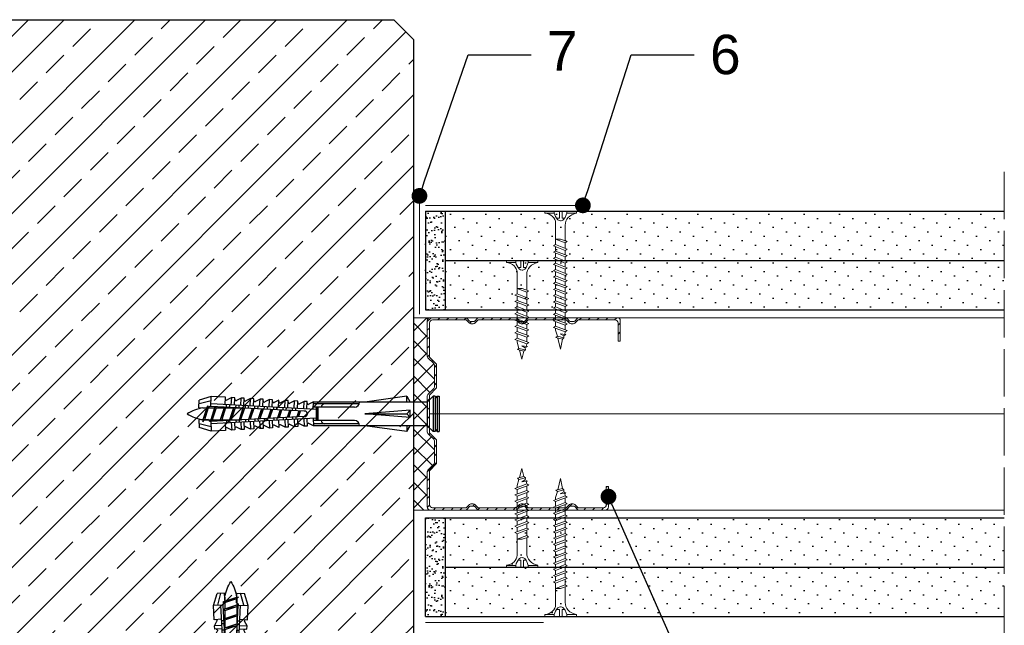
# Model space of a CAD drawing. Header units: millimetres. Extents: x 1245 to 3300, y 237 to 1534.
# Tile 3 of 16: x 1495 to 1745, y 536 to 690. Entities that reach past the tile are written whole.
import ezdxf
from ezdxf import colors
from ezdxf.entities.mleader import LeaderData, LeaderLine
from ezdxf.math import Vec2, Vec3

# ---------------------------------------------------------------- set-up
doc = ezdxf.new("R2010")
doc.units = ezdxf.units.MM
doc.linetypes.add('ACAD_ISO02W100', pattern=[15, 12, -3])
for name, color, linetype, lineweight in [('_ISOVER WELNA', 7, 'BATTING', 9), ('_RIGIPS AKCESORIA', 7, 'Continuous', 18), ('_RIGIPS G-K', 7, 'Continuous', 25), ('_RIGIPS PROFIL', 7, 'Continuous', 18), ('KRESKOWANIE', 7, 'Continuous', 9), ('OPISY', 7, 'Continuous', 9), ('PRZERYWANA', 7, 'ACAD_ISO02W100', 9)]:
    doc.layers.add(name, color=color, linetype=linetype, lineweight=lineweight)
doc.styles.get("Standard").update_dxf_attribs({"font": 'arial.ttf'})
doc.linetypes.add('BATTING', pattern='A,0.00254,-2.54,[134,ltypeshp.shx,S=2.54,R=0,X=-2.54,Y=0],-5.08,[134,ltypeshp.shx,S=2.54,R=180,X=2.54,Y=0],-2.54', length=10.16254)
pattern_1 = [(225, (-700, -426.1024), (1.122532, -3.367596), [0, -3.175])]
pattern_2 = [(225, (-700, -474.3024), (1.122532, -3.367596), [0, -3.175])]

# ---------------------------------------------------------------- blocks, each defined once
blk = doc.blocks.new('TN 25')
at = {"layer": '_RIGIPS AKCESORIA'}
for p, q in [((0, -0.84), (0, 7.16)), ((0, 7.16), (0.46, 7.16)), ((0.46, 7.16), (0.46, 4.78)), ((8.47, 4.46), (8.79, 5)), ((8.79, 5), (9.93, 2.01)), ((10.1, 4.46), (10.41, 5)), ((10.41, 5), (11.56, 2.01)), ((11.67, 4.46), (11.99, 5)), ((11.99, 5), (13.14, 2.01)), ((13.21, 4.46), (13.52, 5)), ((13.52, 5), (14.67, 2.01)), ((14.8, 4.46), (15.12, 5)), ((15.12, 5), (16.26, 2.01)), ((16.42, 4.46), (16.73, 5)), ((16.73, 5), (17.88, 2.01)), ((17.99, 4.46), (18.31, 5)), ((18.31, 5), (19.45, 2.01)), ((19.68, 4.46), (20, 5)), ((20, 5), (21.14, 2.01)), ((0.46, 4.78), (0, 4.78)), ((0, 3.5), (1.77, 3.5)), ((0, 2.83), (1.77, 2.83)), ((1.77, 3.5), (1.77, 4.2)), ((1.77, 2.83), (1.77, 2.18)), ((3.02, 4.46), (8.47, 4.46)), ((7.12, 4.46), (7.12, 3.18)), ((8.03, 2.01), (7.12, 4.46)), ((7.12, 3.18), (7.65, 1.53)), ((9.61, 1.51), (8.47, 4.46)), ((9, 4.46), (10.1, 4.46)), ((11.23, 1.51), (10.1, 4.46)), ((10.62, 4.46), (11.67, 4.46)), ((12.81, 1.51), (11.67, 4.46)), ((12.2, 4.46), (13.21, 4.46)), ((14.34, 1.51), (13.21, 4.46)), ((13.73, 4.46), (14.8, 4.46)), ((15.94, 1.51), (14.8, 4.46)), ((15.33, 4.46), (16.42, 4.46)), ((17.55, 1.51), (16.42, 4.46)), ((16.94, 4.46), (17.99, 4.46)), ((19.13, 1.51), (17.99, 4.46)), ((18.52, 4.46), (19.68, 4.46)), ((20.82, 1.51), (19.68, 4.46)), ((20.21, 4.46), (20.7, 4.46)), ((20.7, 4.46), (22.28, 3.98)), ((21.85, 1.83), (21.67, 3.28)), ((21.67, 3.28), (22.14, 2.4)), ((22.28, 3.98), (22.56, 4.37)), ((22.7, 2.36), (22.28, 3.98)), ((22.56, 4.37), (23.03, 2.71)), ((23.03, 2.71), (22.7, 2.36)), ((22.71, 3.85), (25, 3.24)), ((25, 3.24), (23.03, 2.71)), ((0.46, 1.64), (0, 1.64)), ((0.46, -0.84), (0.46, 1.64)), ((7.49, 2.01), (3.55, 2.01)), ((7.65, 1.53), (8.03, 2.01)), ((9.41, 2.01), (8.03, 2.01)), ((9.93, 2.01), (9.61, 1.51)), ((11.04, 2.01), (9.93, 2.01)), ((11.56, 2.01), (11.23, 1.51)), ((12.61, 2.01), (11.56, 2.01)), ((13.14, 2.01), (12.81, 1.51)), ((14.15, 2.01), (13.14, 2.01)), ((14.67, 2.01), (14.34, 1.51)), ((15.74, 2.01), (14.67, 2.01)), ((16.26, 2.01), (15.94, 1.51)), ((17.36, 2.01), (16.26, 2.01)), ((17.88, 2.01), (17.55, 1.51)), ((18.93, 2.01), (17.88, 2.01)), ((19.45, 2.01), (19.13, 1.51)), ((19.45, 2.01), (20.62, 2.01)), ((21.14, 2.01), (20.82, 1.51)), ((21.14, 2.01), (21.81, 2.12)), ((22.14, 2.4), (21.85, 1.83)), ((22.7, 2.36), (22.14, 2.4)), ((0, -0.84), (0.46, -0.84))]:
    blk.add_line(p, q, dxfattribs=at)
for centre, major_axis, ratio, start_param, end_param in [((3.09, 7.67), (0.17, 3.2), 0.826134, 1.773653, 3.180586), ((-0.04, 0.9), (0, 3.93), 0.848176, -0.720942, -0.151112), ((0.59, 4.62), (0, 2.81), 0.848176, 3.475072, 3.862535), ((1.66, 3.18), (0, 0.895), 0.848176, -1.552777, -0.720942), ((1.66, 3.18), (0, 0.895), 0.848176, 3.862535, 4.730408), ((3.37, -1.57), (0.28, 3.57), 0.832181, 0.035984, 1.430787), ((-2.73, 15.91), (0, 14.76), 0.848176, 3.399396, 3.475072)]:
    blk.add_ellipse(centre, major_axis=major_axis, ratio=ratio, start_param=start_param, end_param=end_param, dxfattribs=at)
blk = doc.blocks.new('TN 35')
at = {"layer": '_RIGIPS AKCESORIA'}
for p, q in [((0, -0.84), (0, 7.16)), ((0, 7.16), (0.46, 7.16)), ((0.46, 7.16), (0.46, 4.78)), ((8.47, 4.46), (8.79, 5)), ((8.79, 5), (9.93, 2.01)), ((10.1, 4.46), (10.41, 5)), ((10.41, 5), (11.56, 2.01)), ((11.67, 4.46), (11.99, 5)), ((11.99, 5), (13.14, 2.01)), ((13.21, 4.46), (13.52, 5)), ((13.52, 5), (14.67, 2.01)), ((14.8, 4.46), (15.12, 5)), ((15.12, 5), (16.26, 2.01)), ((16.42, 4.46), (16.73, 5)), ((16.73, 5), (17.88, 2.01)), ((17.99, 4.46), (18.31, 5)), ((18.31, 5), (19.45, 2.01)), ((19.57, 4.46), (19.88, 5)), ((19.88, 5), (21.03, 2.01)), ((21.14, 4.46), (21.46, 5)), ((21.46, 5), (22.6, 2.01)), ((22.72, 4.46), (23.03, 5)), ((23.03, 5), (24.18, 2.01)), ((24.29, 4.46), (24.61, 5)), ((24.61, 5), (25.75, 2.01)), ((25.87, 4.46), (26.18, 5)), ((26.18, 5), (27.33, 2.01)), ((27.44, 4.46), (27.76, 5)), ((27.76, 5), (28.9, 2.01)), ((29.13, 4.46), (29.45, 5)), ((29.45, 5), (30.59, 2.01)), ((0.46, 4.78), (0, 4.78)), ((0, 3.5), (1.77, 3.5)), ((0, 2.83), (1.77, 2.83)), ((1.77, 3.5), (1.77, 4.2)), ((1.77, 2.83), (1.77, 2.18)), ((3.02, 4.46), (8.47, 4.46)), ((7.12, 4.46), (7.12, 3.18)), ((8.03, 2.01), (7.12, 4.46)), ((7.12, 3.18), (7.65, 1.53)), ((9.61, 1.51), (8.47, 4.46)), ((9, 4.46), (10.1, 4.46)), ((11.23, 1.51), (10.1, 4.46)), ((10.62, 4.46), (11.67, 4.46)), ((12.81, 1.51), (11.67, 4.46)), ((12.2, 4.46), (13.21, 4.46)), ((14.34, 1.51), (13.21, 4.46)), ((13.73, 4.46), (14.8, 4.46)), ((15.94, 1.51), (14.8, 4.46)), ((15.33, 4.46), (16.42, 4.46)), ((17.55, 1.51), (16.42, 4.46)), ((16.94, 4.46), (17.99, 4.46)), ((19.13, 1.51), (17.99, 4.46)), ((18.52, 4.46), (19.57, 4.46)), ((20.7, 1.51), (19.57, 4.46)), ((20.09, 4.46), (21.14, 4.46)), ((22.28, 1.51), (21.14, 4.46)), ((21.67, 4.46), (22.72, 4.46)), ((23.85, 1.51), (22.72, 4.46)), ((23.24, 4.46), (24.29, 4.46)), ((25.43, 1.51), (24.29, 4.46)), ((24.81, 4.46), (25.87, 4.46)), ((27, 1.51), (25.87, 4.46)), ((26.39, 4.46), (27.44, 4.46)), ((28.58, 1.51), (27.44, 4.46)), ((27.96, 4.46), (29.13, 4.46)), ((30.27, 1.51), (29.13, 4.46)), ((29.65, 4.46), (30.15, 4.46)), ((30.15, 4.46), (31.73, 3.98)), ((31.3, 1.83), (31.12, 3.28)), ((31.12, 3.28), (31.59, 2.4)), ((31.73, 3.98), (32.01, 4.37)), ((32.15, 2.36), (31.73, 3.98)), ((32.01, 4.37), (32.48, 2.71)), ((32.48, 2.71), (32.15, 2.36)), ((32.16, 3.85), (35, 3.24)), ((35, 3.24), (32.48, 2.71)), ((0.46, 1.64), (0, 1.64)), ((0.46, -0.84), (0.46, 1.64)), ((7.49, 2.01), (3.55, 2.01)), ((7.65, 1.53), (8.03, 2.01)), ((9.41, 2.01), (8.03, 2.01)), ((9.93, 2.01), (9.61, 1.51)), ((11.04, 2.01), (9.93, 2.01)), ((11.56, 2.01), (11.23, 1.51)), ((12.61, 2.01), (11.56, 2.01)), ((13.14, 2.01), (12.81, 1.51)), ((14.15, 2.01), (13.14, 2.01)), ((14.67, 2.01), (14.34, 1.51)), ((15.74, 2.01), (14.67, 2.01)), ((16.26, 2.01), (15.94, 1.51)), ((17.36, 2.01), (16.26, 2.01)), ((17.88, 2.01), (17.55, 1.51)), ((18.93, 2.01), (17.84, 2.01)), ((19.45, 2.01), (19.13, 1.51)), ((20.51, 2.01), (19.41, 2.01)), ((21.03, 2.01), (20.7, 1.51)), ((22.08, 2.01), (20.99, 2.01)), ((22.6, 2.01), (22.28, 1.51)), ((23.66, 2.01), (22.56, 2.01)), ((24.18, 2.01), (23.85, 1.51)), ((25.23, 2.01), (24.14, 2.01)), ((25.75, 2.01), (25.43, 1.51)), ((26.81, 2.01), (25.71, 2.01)), ((27.33, 2.01), (27, 1.51)), ((28.38, 2.01), (27.33, 2.01)), ((28.9, 2.01), (28.58, 1.51)), ((28.9, 2.01), (30.07, 2.01)), ((30.59, 2.01), (30.27, 1.51)), ((30.59, 2.01), (31.26, 2.12)), ((31.59, 2.4), (31.3, 1.83)), ((32.15, 2.36), (31.59, 2.4)), ((0, -0.84), (0.46, -0.84))]:
    blk.add_line(p, q, dxfattribs=at)
for centre, major_axis, ratio, start_param, end_param in [((3.09, 7.67), (0.17, 3.2), 0.826134, 1.773653, 3.180586), ((-0.04, 0.9), (0, 3.93), 0.848176, -0.720942, -0.151112), ((0.59, 4.62), (0, 2.81), 0.848176, 3.475072, 3.862535), ((1.66, 3.18), (0, 0.895), 0.848176, -1.552777, -0.720942), ((1.66, 3.18), (0, 0.895), 0.848176, 3.862535, 4.730408), ((3.37, -1.57), (0.28, 3.57), 0.832181, 0.035984, 1.430787), ((-2.73, 15.91), (0, 14.76), 0.848176, 3.399396, 3.475072)]:
    blk.add_ellipse(centre, major_axis=major_axis, ratio=ratio, start_param=start_param, end_param=end_param, dxfattribs=at)
blk = doc.blocks.new('CW 50 ULTRASTIL')
h = blk.add_hatch()
h.set_pattern_fill('ANSI31', color=256, scale=0.5, style=0)
h.paths.add_polyline_path([(28.56, 40.65, -0.198912), (28.71, 41), (30.21, 42.51, 0.198912), (30.36, 42.86), (30.36, 48.45, 0.198912), (30.21, 48.8), (28.71, 50.31, -0.198912), (28.56, 50.66), (28.56, 59.85, -0.198912), (28.71, 60.2), (30.21, 61.71, 0.198912), (30.36, 62.06), (30.36, 67.65, 0.198912), (30.21, 68), (28.71, 69.51, -0.198912), (28.56, 69.86), (28.56, 78.31, -0.414214), (29.36, 79.11), (37.68, 79.11, -0.198912), (38.04, 78.96), (38.74, 78.25, 0.198912), (39.1, 78.11), (39.68, 78.11, 0.198912), (40.04, 78.25), (40.74, 78.96, -0.198912), (41.1, 79.11), (50.38, 79.11, -0.198912), (50.74, 78.96), (51.44, 78.25, 0.198912), (51.8, 78.11), (52.38, 78.11, 0.198912), (52.74, 78.25), (53.44, 78.96, -0.198912), (53.8, 79.11), (63.08, 79.11, -0.198912), (63.44, 78.96), (64.14, 78.25, 0.198912), (64.5, 78.11), (65.08, 78.11, 0.198912), (65.44, 78.25), (66.14, 78.96, -0.198912), (66.5, 79.11), (75.66, 79.11, -0.414214), (76.46, 78.31), (76.46, 73.66), (77.01, 73.66), (77.01, 78.86, 0.414214), (76.21, 79.66), (66.5, 79.66, 0.198912), (66.14, 79.51), (65.44, 78.8, -0.198912), (65.08, 78.66), (64.5, 78.66, -0.198912), (64.14, 78.8), (63.44, 79.51, 0.198912), (63.08, 79.66), (53.8, 79.66, 0.198912), (53.44, 79.51), (52.74, 78.8, -0.198912), (52.38, 78.66), (51.8, 78.66, -0.198912), (51.44, 78.8), (50.74, 79.51, 0.198912), (50.38, 79.66), (41.1, 79.66, 0.198912), (40.74, 79.51), (40.04, 78.8, -0.198912), (39.68, 78.66), (39.1, 78.66, -0.198912), (38.74, 78.8), (38.04, 79.51, 0.198912), (37.68, 79.66), (28.81, 79.66, 0.414214), (28.01, 78.86), (28.01, 69.86, 0.198912), (28.16, 69.51), (29.66, 68, -0.198912), (29.81, 67.65), (29.81, 62.06, -0.198912), (29.66, 61.71), (28.16, 60.2, 0.198912), (28.01, 59.85), (28.01, 50.66, 0.198912), (28.16, 50.31), (29.66, 48.8, -0.198912), (29.81, 48.45), (29.81, 42.86, -0.198912), (29.66, 42.51), (28.16, 41, 0.198912), (28.01, 40.65), (28.01, 31.66, 0.414214), (28.81, 30.86), (37.68, 30.86, 0.198912), (38.04, 31), (38.74, 31.71, -0.198912), (39.1, 31.86), (39.68, 31.86, -0.198912), (40.04, 31.71), (40.74, 31, 0.198912), (41.1, 30.86), (50.38, 30.86, 0.198912), (50.74, 31), (51.44, 31.71, -0.198912), (51.8, 31.86), (52.38, 31.86, -0.198912), (52.74, 31.71), (53.44, 31, 0.198912), (53.8, 30.86), (63.08, 30.86, 0.198912), (63.44, 31), (64.14, 31.71, -0.198912), (64.5, 31.86), (65.08, 31.86, -0.198912), (65.44, 31.71), (66.14, 31, 0.198912), (66.5, 30.86), (73.21, 30.86, 0.414214), (74.01, 31.66), (74.01, 36.86), (73.46, 36.86), (73.46, 32.21, -0.414214), (72.66, 31.41), (66.5, 31.41, -0.198912), (66.14, 31.55), (65.44, 32.26, 0.198912), (65.08, 32.41), (64.5, 32.41, 0.198912), (64.14, 32.26), (63.44, 31.55, -0.198912), (63.08, 31.41), (53.8, 31.41, -0.198912), (53.44, 31.55), (52.74, 32.26, 0.198912), (52.38, 32.41), (51.8, 32.41, 0.198912), (51.44, 32.26), (50.74, 31.55, -0.198912), (50.38, 31.41), (41.1, 31.41, -0.198912), (40.74, 31.55), (40.04, 32.26, 0.198912), (39.68, 32.41), (39.1, 32.41, 0.198912), (38.74, 32.26), (38.04, 31.55, -0.198912), (37.68, 31.41), (29.36, 31.41, -0.414214), (28.56, 32.21)])
at = {"layer": '_RIGIPS PROFIL'}
for p, q in [((28.01, 78.86), (28.01, 69.86)), ((28.56, 78.31), (28.56, 69.86)), ((37.68, 79.66), (28.81, 79.66)), ((37.68, 79.11), (29.36, 79.11)), ((38.04, 79.51), (38.74, 78.8)), ((38.04, 78.96), (38.74, 78.25)), ((39.68, 78.66), (39.1, 78.66)), ((39.68, 78.11), (39.1, 78.11)), ((40.74, 79.51), (40.04, 78.8)), ((40.74, 78.96), (40.04, 78.25)), ((50.38, 79.66), (41.1, 79.66)), ((50.38, 79.11), (41.1, 79.11)), ((50.74, 79.51), (51.44, 78.8)), ((50.74, 78.96), (51.44, 78.25)), ((52.38, 78.66), (51.8, 78.66)), ((52.38, 78.11), (51.8, 78.11)), ((53.44, 79.51), (52.74, 78.8)), ((53.44, 78.96), (52.74, 78.25)), ((53.8, 79.66), (63.08, 79.66)), ((53.8, 79.11), (63.08, 79.11)), ((63.44, 79.51), (64.14, 78.8)), ((63.44, 78.96), (64.14, 78.25)), ((65.08, 78.66), (64.5, 78.66)), ((65.08, 78.11), (64.5, 78.11)), ((66.14, 79.51), (65.44, 78.8)), ((66.14, 78.96), (65.44, 78.25)), ((76.21, 79.66), (66.5, 79.66)), ((75.66, 79.11), (66.5, 79.11)), ((76.46, 73.66), (76.46, 78.31)), ((77.01, 73.66), (77.01, 78.86)), ((76.46, 73.66), (77.01, 73.66)), ((29.66, 68), (28.16, 69.51)), ((30.21, 68), (28.71, 69.51)), ((29.81, 67.65), (29.81, 62.06)), ((30.36, 67.65), (30.36, 62.06)), ((29.66, 61.71), (28.16, 60.2)), ((30.21, 61.71), (28.71, 60.2)), ((28.01, 59.85), (28.01, 50.66)), ((28.56, 59.85), (28.56, 50.66)), ((29.66, 48.8), (28.16, 50.31)), ((30.21, 48.8), (28.71, 50.31)), ((29.81, 42.86), (29.81, 48.45)), ((30.36, 42.86), (30.36, 48.45)), ((29.66, 42.51), (28.16, 41)), ((30.21, 42.51), (28.71, 41)), ((28.01, 31.66), (28.01, 40.65)), ((28.56, 32.21), (28.56, 40.65)), ((73.46, 36.86), (73.46, 32.21)), ((73.46, 36.86), (74.01, 36.86)), ((74.01, 36.86), (74.01, 31.66)), ((37.68, 30.86), (28.81, 30.86)), ((37.68, 31.41), (29.36, 31.41)), ((38.04, 31.55), (38.74, 32.26)), ((38.04, 31), (38.74, 31.71)), ((39.68, 32.41), (39.1, 32.41)), ((39.68, 31.86), (39.1, 31.86)), ((40.74, 31.55), (40.04, 32.26)), ((40.74, 31), (40.04, 31.71)), ((50.38, 31.41), (41.1, 31.41)), ((50.38, 30.86), (41.1, 30.86)), ((50.74, 31.55), (51.44, 32.26)), ((50.74, 31), (51.44, 31.71)), ((52.38, 32.41), (51.8, 32.41)), ((52.38, 31.86), (51.8, 31.86)), ((53.44, 31.55), (52.74, 32.26)), ((53.44, 31), (52.74, 31.71)), ((53.8, 31.41), (63.08, 31.41)), ((53.8, 30.86), (63.08, 30.86)), ((63.44, 31.55), (64.14, 32.26)), ((63.44, 31), (64.14, 31.71)), ((65.08, 32.41), (64.5, 32.41)), ((65.08, 31.86), (64.5, 31.86)), ((66.14, 31.55), (65.44, 32.26)), ((66.14, 31), (65.44, 31.71)), ((72.66, 31.41), (66.5, 31.41)), ((73.21, 30.86), (66.5, 30.86))]:
    blk.add_line(p, q, dxfattribs=at)
for centre, radius, start, end in [((28.81, 78.86), 0.8, 90, 180), ((29.36, 78.31), 0.8, 90, 180), ((37.68, 79.16), 0.5, 45, 90), ((37.68, 78.61), 0.5, 45, 90), ((39.1, 79.16), 0.5, 225, 270), ((39.1, 78.61), 0.5, 225, 270), ((39.68, 79.16), 0.5, 270, 315), ((39.68, 78.61), 0.5, 270, 315), ((41.1, 79.16), 0.5, 90, 135), ((41.1, 78.61), 0.5, 90, 135), ((50.38, 79.16), 0.5, 45, 90), ((50.38, 78.61), 0.5, 45, 90), ((51.8, 79.16), 0.5, 225, 270), ((51.8, 78.61), 0.5, 225, 270), ((52.38, 79.16), 0.5, 270, 315), ((52.38, 78.61), 0.5, 270, 315), ((53.8, 79.16), 0.5, 90, 135), ((53.8, 78.61), 0.5, 90, 135), ((63.08, 79.16), 0.5, 45, 90), ((63.08, 78.61), 0.5, 45, 90), ((64.5, 79.16), 0.5, 225, 270), ((64.5, 78.61), 0.5, 225, 270), ((65.08, 79.16), 0.5, 270, 315), ((65.08, 78.61), 0.5, 270, 315), ((66.5, 79.16), 0.5, 90, 135), ((66.5, 78.61), 0.5, 90, 135), ((75.66, 78.31), 0.8, 0, 90), ((76.21, 78.86), 0.8, 0, 90), ((28.51, 69.86), 0.5, 180, 225), ((29.06, 69.86), 0.5, 180, 225), ((29.31, 67.65), 0.5, 0, 45), ((29.86, 67.65), 0.5, 0, 45), ((28.51, 59.85), 0.5, 135, 180), ((29.06, 59.85), 0.5, 135, 180), ((29.31, 62.06), 0.5, 315, 0), ((29.86, 62.06), 0.5, 315, 0), ((28.51, 50.66), 0.5, 180, 225), ((29.06, 50.66), 0.5, 180, 225), ((29.31, 48.45), 0.5, 0, 45), ((29.86, 48.45), 0.5, 0, 45), ((29.31, 42.86), 0.5, 315, 0), ((29.86, 42.86), 0.5, 315, 0), ((28.51, 40.65), 0.5, 135, 180), ((29.06, 40.65), 0.5, 135, 180), ((28.81, 31.66), 0.8, 180, 270), ((29.36, 32.21), 0.8, 180, 270), ((37.68, 31.91), 0.5, 270, 315), ((37.68, 31.36), 0.5, 270, 315), ((39.1, 31.91), 0.5, 90, 135), ((39.1, 31.36), 0.5, 90, 135), ((39.68, 31.91), 0.5, 45, 90), ((39.68, 31.36), 0.5, 45, 90), ((41.1, 31.91), 0.5, 225, 270), ((41.1, 31.36), 0.5, 225, 270), ((50.38, 31.91), 0.5, 270, 315), ((50.38, 31.36), 0.5, 270, 315), ((51.8, 31.91), 0.5, 90, 135), ((51.8, 31.36), 0.5, 90, 135), ((52.38, 31.91), 0.5, 45, 90), ((52.38, 31.36), 0.5, 45, 90), ((53.8, 31.91), 0.5, 225, 270), ((53.8, 31.36), 0.5, 225, 270), ((63.08, 31.91), 0.5, 270, 315), ((63.08, 31.36), 0.5, 270, 315), ((64.5, 31.91), 0.5, 90, 135), ((64.5, 31.36), 0.5, 90, 135), ((65.08, 31.91), 0.5, 45, 90), ((65.08, 31.36), 0.5, 45, 90), ((66.5, 31.91), 0.5, 225, 270), ((66.5, 31.36), 0.5, 225, 270), ((72.66, 32.21), 0.8, 270, 0), ((73.21, 31.66), 0.8, 270, 0)]:
    blk.add_arc(centre, radius, start, end, dxfattribs=at)
blk = doc.blocks.new('kolek rozprezny komplet 60')
for p, q in [((390.66, 217.01), (390.76, 218.91)), ((393.75, 218.75), (390.71, 217.96)), ((393.81, 219.85), (390.76, 218.91)), ((393.68, 217.35), (393.81, 219.85)), ((420.47, 216.55), (393.71, 217.95)), ((397.41, 219.66), (393.81, 219.85)), ((397.31, 217.76), (397.41, 219.66)), ((397.67, 217.14), (397.71, 217.74)), ((399, 219.58), (397.82, 218.98)), ((398.47, 217.1), (398.5, 217.7)), ((398.9, 217.68), (399, 219.58)), ((399.8, 219.54), (399, 219.58)), ((399.7, 217.64), (399.8, 219.54)), ((400.07, 217.02), (400.1, 217.62)), ((401.4, 219.45), (400.22, 218.85)), ((400.87, 216.98), (400.9, 217.58)), ((401.3, 217.56), (401.4, 219.45)), ((402.2, 219.41), (401.4, 219.45)), ((402.1, 217.51), (402.2, 219.41)), ((403.8, 219.33), (402.61, 218.72)), ((403.7, 217.43), (403.8, 219.33)), ((404.6, 219.29), (403.8, 219.33)), ((404.5, 217.39), (404.6, 219.29)), ((406.19, 219.2), (405.01, 218.6)), ((406.09, 217.3), (406.19, 219.2)), ((406.99, 219.16), (406.19, 219.2)), ((406.89, 217.26), (406.99, 219.16)), ((408.59, 219.08), (407.41, 218.47)), ((408.49, 217.18), (408.59, 219.08)), ((409.39, 219.03), (408.59, 219.08)), ((409.29, 217.14), (409.39, 219.03)), ((410.99, 218.95), (409.8, 218.35)), ((410.89, 217.05), (410.99, 218.95)), ((412.59, 218.87), (411.4, 218.26)), ((412.49, 216.97), (412.59, 218.87)), ((413.38, 218.82), (412.59, 218.87)), ((413.28, 216.93), (413.38, 218.82)), ((414.98, 218.74), (413.8, 218.14)), ((414.88, 216.84), (414.98, 218.74)), ((415.78, 218.7), (414.98, 218.74)), ((415.68, 216.8), (415.78, 218.7)), ((417.38, 218.62), (416.2, 218.01)), ((417.28, 216.72), (417.38, 218.62)), ((418.18, 218.57), (417.38, 218.62)), ((418.08, 216.68), (418.18, 218.57)), ((419.78, 218.49), (418.59, 217.89)), ((419.68, 216.59), (419.78, 218.49)), ((431.37, 217.95), (419.75, 217.95)), ((448.67, 218.45), (419.77, 218.45)), ((443.47, 219.95), (432.8, 218.45)), ((443.47, 218.45), (443.47, 219.95)), ((443.47, 219.95), (444.34, 218.45)), ((450.17, 219.95), (448.67, 218.45)), ((448.67, 218.45), (448.67, 212.45)), ((450.17, 219.95), (450.17, 210.95)), ((450.67, 219.95), (450.17, 219.95)), ((450.67, 219.95), (450.67, 210.95)), ((450.67, 219.35), (451.17, 219.95)), ((451.17, 219.95), (451.67, 219.95)), ((451.17, 219.95), (451.17, 210.95)), ((451.67, 219.95), (451.67, 210.95)), ((393.15, 216.88), (390.66, 217.01)), ((391.67, 216.95), (392.67, 216.95)), ((392.67, 216.95), (391.67, 213.95)), ((392.67, 216.95), (392.07, 213.95)), ((393.07, 216.95), (392.07, 213.95)), ((392.67, 216.95), (393.04, 217.45)), ((393.07, 216.95), (393.04, 217.45)), ((393.07, 216.95), (394.67, 216.95)), ((394.67, 216.95), (393.67, 213.95)), ((417.38, 216.11), (393.68, 217.35)), ((394.67, 216.95), (394.07, 213.95)), ((395.07, 216.95), (394.07, 213.95)), ((394.67, 216.95), (394.92, 217.29)), ((395.07, 216.95), (395.05, 217.28)), ((395.07, 216.95), (397.07, 216.95)), ((397.07, 216.95), (396.07, 213.95)), ((397.07, 216.95), (396.47, 213.95)), ((397.47, 216.95), (396.47, 213.95)), ((397.07, 216.95), (397.23, 217.17)), ((397.47, 216.95), (397.46, 217.16)), ((397.47, 216.95), (399.47, 216.95)), ((399.47, 216.95), (398.47, 213.95)), ((399.47, 216.95), (398.87, 213.95)), ((399.87, 216.95), (398.87, 213.95)), ((399.47, 216.95), (399.55, 217.05)), ((399.87, 216.95), (399.87, 217.03)), ((399.87, 216.95), (401.38, 216.95)), ((401.87, 216.92), (400.87, 213.95)), ((401.87, 216.92), (401.27, 213.95)), ((402.26, 216.9), (401.27, 213.95)), ((402.47, 216.89), (402.5, 217.49)), ((403.27, 216.85), (403.3, 217.45)), ((404.22, 216.8), (403.31, 214.05)), ((404.24, 216.8), (403.7, 214.07)), ((404.62, 216.78), (403.72, 214.07)), ((404.86, 216.77), (404.9, 217.37)), ((405.66, 216.73), (405.69, 217.32)), ((406.58, 216.68), (405.75, 214.18)), ((406.62, 216.68), (406.12, 214.2)), ((406.98, 216.66), (406.16, 214.2)), ((407.26, 216.64), (407.29, 217.24)), ((408.06, 216.6), (408.09, 217.2)), ((408.94, 216.55), (408.19, 214.31)), ((408.99, 216.55), (408.55, 214.33)), ((409.34, 216.53), (408.6, 214.33)), ((409.66, 216.52), (409.69, 217.12)), ((410.46, 216.47), (410.49, 217.07)), ((411.3, 216.43), (410.64, 214.44)), ((411.37, 216.43), (410.98, 214.45)), ((411.69, 216.41), (411.04, 214.46)), ((412.05, 216.39), (412.09, 216.99)), ((412.85, 216.35), (412.89, 216.95)), ((413.66, 216.31), (413.08, 214.56)), ((413.75, 216.3), (413.4, 214.58)), ((414.05, 216.29), (413.49, 214.58)), ((414.45, 216.27), (414.48, 216.86)), ((415.25, 216.22), (415.28, 216.82)), ((416.02, 216.18), (415.52, 214.69)), ((416.12, 216.18), (415.83, 214.71)), ((416.41, 216.16), (415.93, 214.71)), ((418.22, 215.58), (418.01, 214.95)), ((430.17, 217.15), (419.71, 217.15)), ((420.47, 217.15), (420.47, 213.75)), ((420.67, 217.15), (420.67, 213.75)), ((420.87, 217.15), (420.87, 213.75)), ((444.34, 216.37), (432.8, 215.45)), ((432.8, 215.45), (443.47, 215.45)), ((444.34, 214.53), (432.8, 215.45)), ((444.34, 216.37), (443.47, 215.45)), ((444.34, 214.53), (443.47, 215.45)), ((444.34, 214.53), (444.34, 216.37)), ((448.67, 216.95), (448.67, 213.95)), ((393.15, 214.02), (390.66, 213.89)), ((390.66, 213.89), (390.76, 211.99)), ((393.75, 212.15), (390.71, 212.94)), ((391.67, 213.95), (391.71, 213.45)), ((391.71, 213.45), (392.07, 213.95)), ((392.07, 213.95), (393.67, 213.95)), ((393.67, 213.95), (393.7, 213.55)), ((417.38, 214.79), (393.68, 213.55)), ((393.68, 213.55), (393.81, 211.05)), ((420.47, 214.35), (393.71, 212.95)), ((393.78, 213.55), (394.07, 213.95)), ((394.07, 213.95), (396.07, 213.95)), ((396.07, 213.95), (396.09, 213.67)), ((396.28, 213.68), (396.47, 213.95)), ((396.47, 213.95), (398.47, 213.95)), ((397.31, 213.14), (397.41, 211.24)), ((397.67, 213.76), (397.71, 213.16)), ((398.47, 213.95), (398.48, 213.8)), ((398.47, 213.8), (398.5, 213.2)), ((398.77, 213.81), (398.87, 213.95)), ((398.87, 213.95), (400.87, 213.95)), ((398.9, 213.22), (399, 211.32)), ((399.7, 213.26), (399.8, 211.36)), ((400.07, 213.88), (400.1, 213.28)), ((400.87, 213.95), (400.88, 213.92)), ((400.87, 213.92), (400.9, 213.32)), ((401.27, 213.95), (401.38, 213.95)), ((401.27, 213.94), (401.27, 213.95)), ((401.3, 213.35), (401.4, 211.45)), ((402.1, 213.39), (402.2, 211.49)), ((402.47, 214.01), (402.5, 213.41)), ((403.27, 214.05), (403.3, 213.45)), ((403.7, 213.47), (403.8, 211.57)), ((404.5, 213.51), (404.6, 211.62)), ((404.86, 214.13), (404.9, 213.53)), ((405.66, 214.17), (405.69, 213.58)), ((406.09, 213.6), (406.19, 211.7)), ((406.89, 213.64), (406.99, 211.74)), ((407.26, 214.26), (407.29, 213.66)), ((408.06, 214.3), (408.09, 213.7)), ((408.49, 213.72), (408.59, 211.82)), ((409.29, 213.76), (409.39, 211.87)), ((409.66, 214.38), (409.69, 213.79)), ((410.99, 211.95), (409.8, 212.55)), ((410.46, 214.43), (410.49, 213.83)), ((410.89, 213.85), (410.99, 211.95)), ((412.59, 212.03), (411.4, 212.64)), ((412.05, 214.51), (412.09, 213.91)), ((412.49, 213.93), (412.59, 212.03)), ((412.85, 214.55), (412.89, 213.95)), ((413.28, 213.97), (413.38, 212.08)), ((414.98, 212.16), (413.8, 212.76)), ((414.45, 214.64), (414.48, 214.04)), ((414.88, 214.06), (414.98, 212.16)), ((415.25, 214.68), (415.28, 214.08)), ((415.68, 214.1), (415.78, 212.2)), ((417.38, 212.29), (416.2, 212.89)), ((417.28, 214.18), (417.38, 212.29)), ((418.08, 214.22), (418.18, 212.33)), ((419.78, 212.41), (418.59, 213.01)), ((419.68, 214.31), (419.78, 212.41)), ((430.17, 213.75), (419.71, 213.75)), ((431.37, 212.95), (419.75, 212.95)), ((393.81, 211.05), (390.76, 211.99)), ((397.41, 211.24), (393.81, 211.05)), ((399, 211.32), (397.82, 211.93)), ((399.8, 211.36), (399, 211.32)), ((401.4, 211.45), (400.22, 212.05)), ((402.2, 211.49), (401.4, 211.45)), ((403.8, 211.57), (402.61, 212.18)), ((404.6, 211.62), (403.8, 211.57)), ((406.19, 211.7), (405.01, 212.3)), ((406.99, 211.74), (406.19, 211.7)), ((408.59, 211.82), (407.41, 212.43)), ((409.39, 211.87), (408.59, 211.82)), ((413.38, 212.08), (412.59, 212.03)), ((415.78, 212.2), (414.98, 212.16)), ((418.18, 212.33), (417.38, 212.29)), ((448.67, 212.45), (419.77, 212.45)), ((443.47, 210.95), (432.8, 212.45)), ((443.47, 212.45), (443.47, 210.95)), ((443.47, 210.95), (444.34, 212.45)), ((450.17, 210.95), (448.67, 212.45)), ((450.67, 210.95), (450.17, 210.95)), ((450.67, 211.55), (451.17, 210.95)), ((451.17, 210.95), (451.67, 210.95))]:
    blk.add_line(p, q)
for centre, radius, start, end in [((397.68, 219.24), 0.3, 177, 297), ((400.08, 219.12), 0.3, 177, 297), ((402.48, 218.99), 0.3, 177, 297), ((404.87, 218.87), 0.3, 177, 297), ((407.27, 218.74), 0.3, 177, 297), ((409.67, 218.61), 0.3, 177, 297), ((411.27, 218.53), 0.3, 177, 297), ((413.66, 218.41), 0.3, 177, 297), ((416.06, 218.28), 0.3, 177, 297), ((418.46, 218.15), 0.3, 177, 297), ((422.67, 216.95), 1, 90, 168.463), ((430.17, 218.45), 1.3, 270, 0), ((393.41, 206.24), 10.85, 99.2038, 121.9083), ((393.41, 224.66), 10.85, 238.0917, 260.7962), ((393.65, 216.85), 0.5, 87, 177), ((417.55, 215.45), 0.682, 255.8604, 104.1386), ((393.65, 214.05), 0.5, 183, 273), ((409.67, 212.29), 0.3, 63, 183), ((411.27, 212.37), 0.3, 63, 183), ((413.66, 212.5), 0.3, 63, 183), ((416.06, 212.62), 0.3, 63, 183), ((418.46, 212.75), 0.3, 63, 183), ((422.67, 213.95), 1, 191.537, 270), ((430.17, 212.45), 1.3, 0, 90), ((397.68, 211.66), 0.3, 63, 183), ((400.08, 211.78), 0.3, 63, 183), ((402.48, 211.91), 0.3, 63, 183), ((404.87, 212.03), 0.3, 63, 183), ((407.27, 212.16), 0.3, 63, 183)]:
    blk.add_arc(centre, radius, start, end)
blk = doc.blocks.new('_Dot')
at = {"color": 0, "linetype": 'ByBlock', "lineweight": -2}
blk.add_line((-0.5, 0), (-1, 0), dxfattribs=at)
at = {"color": 0, "linetype": 'ByBlock', "const_width": 0.5}
blk.add_lwpolyline([(-0.25, 0, 1), (0.25, 0, 1)], format="xyb", close=True, dxfattribs=at)

msp = doc.modelspace()

# ---------------------------------------------------------------- hatches: boundary and pattern name
at = {"layer": '_RIGIPS AKCESORIA'}
h = msp.add_hatch(dxfattribs=at)
h.set_pattern_fill('ANSI37', color=256, style=0)
h.set_pattern_definition([(45, (7e-13, -450.2024), (-2.245064, 2.245064), []), (135, (7e-13, -450.2024), (-2.245064, -2.245064), [])])
h.paths.add_polyline_path([(1598.7, 594.27, -0.198912), (1598.85, 594.63), (1600.36, 596.13, 0.198912), (1600.5, 596.49), (1600.5, 602.07, 0.198912), (1600.36, 602.43), (1598.85, 603.93, -0.198912), (1598.7, 604.29), (1598.7, 613.28, -0.414214), (1599.5, 614.08), (1595.2, 614.08), (1595.2, 565.28), (1599.5, 565.28, -0.414214), (1598.7, 566.08), (1598.7, 575.07, -0.198912), (1598.85, 575.43), (1600.36, 576.93, 0.198912), (1600.5, 577.29), (1600.5, 582.87, 0.198912), (1600.36, 583.23), (1598.85, 584.73, -0.198912), (1598.7, 585.09)])
at = {"layer": '_RIGIPS G-K'}
h = msp.add_hatch(dxfattribs=at)
h.set_pattern_fill('AR-SAND', color=256, scale=0.05, style=0)
h.set_pattern_definition([(37.5, (-416.3334, -474.3024), (-0.0800016, 2.4470662), [0, -1.9304, 0, -2.159, 0, -2.06375]), (7.5, (-416.3334, -474.3024), (2.2476164, 3.5841255), [0, -1.0414, 0, -1.7399, 0, -0.66675]), (327.5, (-417.8955, -474.3024), (3.9549619, 0.007186), [0, -0.635, 0, -2.286, 0, -2.9845]), (317.5, (-417.8955, -474.3024), (3.8177823, 1.1146466), [0, -0.3175, 0, -1.4986, 0, -1.7145])])
h.paths.add_polyline_path([(1603.2, 641.08), (1598.2, 641.08), (1598.2, 616.08), (1603.2, 616.08)])
h = msp.add_hatch(dxfattribs=at)
h.set_pattern_fill('DOTS', color=256, scale=2, angle=225, style=0)
h.set_pattern_definition(pattern_2)
h.paths.add_polyline_path([(1745.2, 628.58), (1745.2, 641.08), (1603.2, 641.08), (1603.2, 628.58)])
h = msp.add_hatch(dxfattribs=at)
h.set_pattern_fill('DOTS', color=256, scale=2, angle=225, style=0)
h.set_pattern_definition(pattern_2)
h.paths.add_polyline_path([(1745.2, 616.08), (1745.2, 628.58), (1603.2, 628.58), (1603.2, 616.08)])
h = msp.add_hatch(dxfattribs=at)
h.set_pattern_fill('AR-SAND', color=256, scale=0.05, style=0)
h.set_pattern_definition([(322.5, (-416.3334, 1653.6652), (-0.0800016, -2.4470662), [0, -1.9304, 0, -2.159, 0, -2.06375]), (352.5, (-416.3334, 1653.6652), (2.2476164, -3.5841255), [0, -1.0414, 0, -1.7399, 0, -0.66675]), (32.5, (-417.8955, 1653.6652), (3.9549619, -0.007186), [0, -0.635, 0, -2.286, 0, -2.9845]), (42.5, (-417.8955, 1653.6652), (3.8177823, -1.1146466), [0, -0.3175, 0, -1.4986, 0, -1.7145])])
h.paths.add_polyline_path([(1603.2, 538.28), (1598.2, 538.28), (1598.2, 563.28), (1603.2, 563.28)])
h = msp.add_hatch(dxfattribs=at)
h.set_pattern_fill('DOTS', color=256, scale=2, angle=225, style=0)
h.set_pattern_definition(pattern_1)
h.paths.add_polyline_path([(1745.2, 550.78), (1745.2, 563.28), (1603.2, 563.28), (1603.2, 550.78)])
h = msp.add_hatch(dxfattribs=at)
h.set_pattern_fill('DOTS', color=256, scale=2, angle=225, style=0)
h.set_pattern_definition(pattern_1)
h.paths.add_polyline_path([(1745.2, 538.28), (1745.2, 550.78), (1603.2, 550.78), (1603.2, 538.28)])
at = {"layer": 'KRESKOWANIE'}
h = msp.add_hatch(dxfattribs=at)
h.set_pattern_fill('ANSI33', color=256, scale=2, style=0)
h.set_pattern_definition([(45, (7e-13, -834.77), (-8.980256, 8.980256), []), (45, (8.98, -834.77), (-8.980256, 8.980256), [6.35, -3.175])])
h.paths.add_polyline_path([(1595.2, 684.68), (1590.2, 689.68), (1400.2, 689.68), (1395.2, 684.68), (1395.2, 494.68), (1400.2, 489.68), (1590.2, 489.68), (1595.2, 494.68)])

# ---------------------------------------------------------------- linework, layer by layer
for p, q in [((1400.2, 689.68), (1590.2, 689.68)), ((1590.2, 689.68), (1595.2, 684.68)), ((1595.2, 684.68), (1595.2, 494.68))]:
    msp.add_line(p, q)
at = {"layer": '_ISOVER WELNA', "ltscale": 2.4}
msp.add_line((1745.2, 589.68), (1599.25, 589.68), dxfattribs=at)
at = {"layer": '_RIGIPS AKCESORIA'}
for p, q in [((1596.7, 614.98), (1596.7, 644.98)), ((1598.2, 642.58), (1638.2, 642.58)), ((1598.2, 536.78), (1628.2, 536.78))]:
    msp.add_line(p, q, dxfattribs=at)
at = {"layer": '_RIGIPS G-K'}
for p, q in [((1598.2, 641.08), (1745.2, 641.08)), ((1598.2, 641.08), (1598.2, 616.08)), ((1603.2, 641.08), (1603.2, 616.08)), ((1603.2, 628.58), (1745.2, 628.58)), ((1598.2, 616.08), (1745.2, 616.08)), ((1598.2, 563.28), (1745.2, 563.28)), ((1598.2, 538.28), (1598.2, 563.28)), ((1603.2, 563.28), (1603.2, 538.28)), ((1603.2, 550.78), (1745.2, 550.78)), ((1598.2, 538.28), (1745.2, 538.28))]:
    msp.add_line(p, q, dxfattribs=at)
at = {"layer": '_RIGIPS PROFIL'}
for p, q in [((1595.2, 614.08), (1745.2, 614.08)), ((1595.2, 565.28), (1745.2, 565.28))]:
    msp.add_line(p, q, dxfattribs=at)
at = {"layer": 'PRZERYWANA'}
msp.add_line((1745.2, 651.08), (1745.2, 528.28), dxfattribs=at)

# ---------------------------------------------------------------- block references
msp.add_blockref('kolek rozprezny komplet 60', (1150.03, 374.23))
at = {"xscale": -1, "rotation": 90}
msp.add_blockref('kolek rozprezny komplet 60', (1764.25, 934.86), dxfattribs=at)
at = {"layer": '_RIGIPS AKCESORIA', "xscale": -1, "rotation": 90}
for name, p in [('TN 35', (1635.73, 641.08)), ('TN 25', (1625.95, 628.58))]:
    msp.add_blockref(name, p, dxfattribs=at)
at = {"layer": '_RIGIPS AKCESORIA', "rotation": 90}
for name, p in [('TN 25', (1625.95, 550.78)), ('TN 35', (1635.73, 538.28))]:
    msp.add_blockref(name, p, dxfattribs=at)
at = {"layer": '_RIGIPS PROFIL'}
msp.add_blockref('CW 50 ULTRASTIL', (1570.69, 534.42), dxfattribs=at)

# ---------------------------------------------------------------- leaders
at = {"layer": 'OPISY'}
ml = msp.add_multileader_mtext('Standard', dxfattribs=at)
ml.set_content('7', color=256)
ml.set_leader_properties()
ml.set_arrow_properties(name='DOT')
ml.build(insert=Vec2(0, 0))
ctx = ml.context
ctx.base_point, ctx.char_height, ctx.landing_gap_size, ctx.plane_origin = Vec3(1625.08, 680.78), 10, 4, Vec3(1432.49, 824.44)
notes = []
notes.append((ctx, [(0, (1, 1, 0), (1609.08, 680.78), (1, 0), 16, [(0, [(1596.7, 644.98)], 0, [])])]))
ctx.mtext.insert, ctx.mtext.flow_direction = Vec3(1629.08, 686.78), 5
ml = msp.add_multileader_mtext('Standard', dxfattribs=at)
ml.set_content('6', color=256)
ml.set_leader_properties()
ml.set_arrow_properties(name='DOT')
ml.build(insert=Vec2(0, 0))
ctx = ml.context
ctx.base_point, ctx.char_height, ctx.landing_gap_size, ctx.plane_origin = Vec3(1666.49, 680.78), 10, 4, Vec3(1473.9, 824.44)
notes.append((ctx, [(0, (1, 1, 0), (1650.49, 680.78), (1, 0), 16, [(0, [(1638.2, 642.58)], 0, [])])]))
ctx.mtext.insert, ctx.mtext.flow_direction = Vec3(1670.49, 685.86), 5
ml = msp.add_multileader_mtext('Standard', dxfattribs=at)
ml.set_content('3', color=256)
ml.set_leader_properties()
ml.set_arrow_properties(name='DOT')
ml.build(insert=Vec2(0, 0))
ctx = ml.context
ctx.base_point, ctx.char_height, ctx.landing_gap_size, ctx.plane_origin = Vec3(1684.95, 513.66), 10, 4, Vec3(1492.37, 370)
notes.append((ctx, [(0, (1, 1, 0), (1668.95, 513.66), (1, 0), 16, [(0, [(1644.7, 568.68)], 0, [])])]))
ctx.mtext.insert, ctx.mtext.flow_direction = Vec3(1688.95, 518.75), 5
for ctx, leaders in notes:
    for number, flags, end, landing, length, lines in leaders:
        leader = LeaderData()
        leader.index, (leader.has_last_leader_line, leader.has_dogleg_vector, leader.attachment_direction) = number, flags
        leader.last_leader_point, leader.dogleg_vector, leader.dogleg_length = Vec3(end), Vec3(landing), length
        for number, points, colour, breaks in lines:
            line = LeaderLine()
            line.index, line.vertices, line.color, line.breaks = number, Vec3.list(points), colors.encode_raw_color(colour), breaks
            leader.lines.append(line)
        ctx.leaders.append(leader)

doc.saveas('drawing.dxf')
